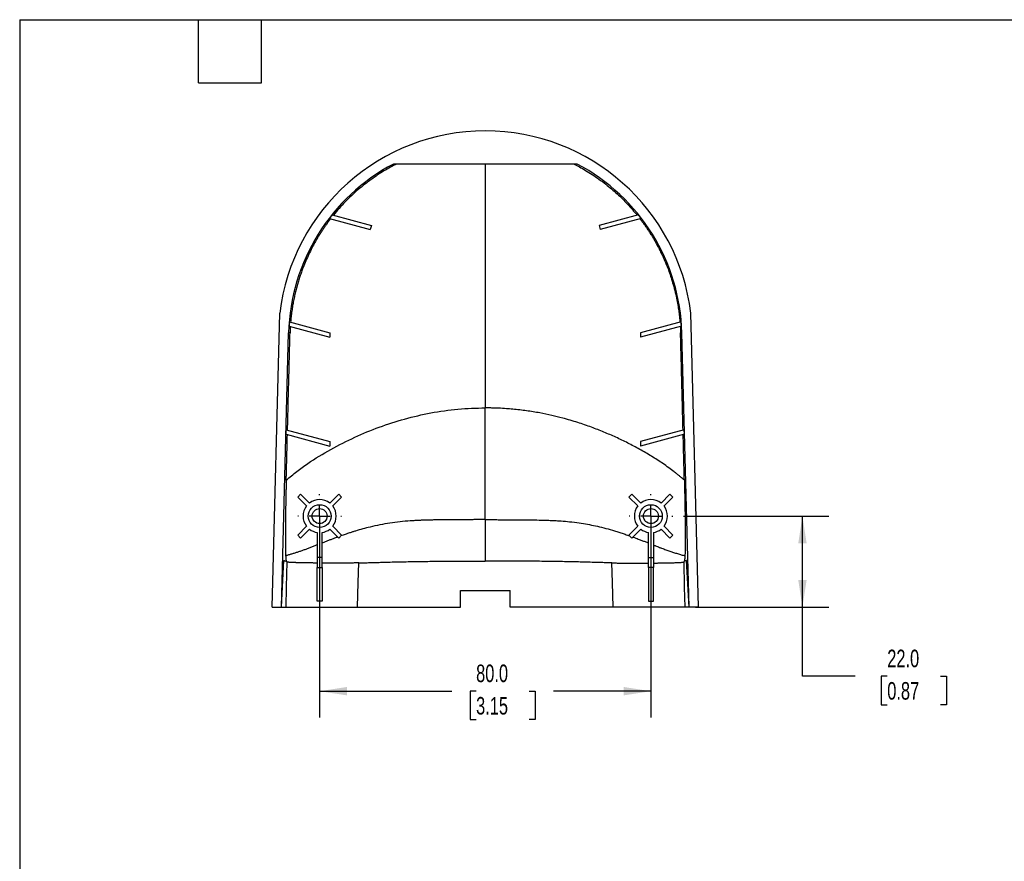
# Model space of a CAD drawing. Header units: millimetres. Extents: x 13 to 546, y 13 to 419.
# Tile 2 of 3: x 13 to 250, y 216 to 419. Entities that reach past the tile are written whole.
import ezdxf

# ---------------------------------------------------------------- set-up
doc = ezdxf.new("R2010")
doc.units = ezdxf.units.MM
doc.header["$LTSCALE"] = 2
doc.linetypes.add('SLD-Center', pattern=[19.05, 15.24, -1.27, 1.27, -1.27])
doc.linetypes.add('SLD-Solid', pattern=[0])
doc.layers.add('CENTER', color=40, linetype='SLD-Center')
doc.layers.add('DIMENSIONS', color=140, linetype='SLD-Solid', lineweight=25)
doc.layers.add('TEXT', color=140, linetype='SLD-Solid', lineweight=25)
doc.styles.add('SLDTEXTSTYLE0', font='TXT', dxfattribs={"width": 0.7})
doc.dimstyles.new('SLDDIMSTYLE0', dxfattribs={"dimtxt": 4.316016, "dimasz": 6.604, "dimexe": 0, "dimexo": 0.0625, "dimgap": 1.079004, "dimtad": 0, "dimtih": 1, "dimtoh": 1, "dimrnd": 1e-09, "dimzin": 4, "dimdsep": 46, "dimtxsty": 'SLDTEXTSTYLE0', "dimsah": 1, "dimcen": 0.09, "dimadec": 0, "dimazin": 1, "dimtfac": 1, "dimtofl": 0, "dimtmove": 0, "dimatfit": 3, "dimfxl": 0, "dimfrac": 2, "dimtolj": 1, "dimtzin": 12, "dimarcsym": 0})

# ---------------------------------------------------------------- blocks, each defined once
blk = doc.blocks.new('_D_3')
at = {"layer": 'DIMENSIONS'}
for p, q in [((85.13, 296.71), (85.13, 250.62)), ((165.13, 296.71), (165.13, 250.62)), ((85.13, 256.97), (117.06, 256.97)), ((122.91, 256.97), (121.46, 256.97)), ((121.46, 256.97), (121.46, 250.11)), ((135.73, 256.97), (137.18, 256.97)), ((137.18, 256.97), (137.18, 250.11)), ((165.13, 256.97), (141.58, 256.97)), ((121.46, 250.11), (122.91, 250.11)), ((137.18, 250.11), (135.73, 250.11))]:
    blk.add_line(p, q, dxfattribs=at)
for points in [[(85.13, 256.97), (91.73, 255.96), (91.73, 257.99)], [(165.13, 256.97), (158.53, 257.99), (158.53, 255.96)]]:
    blk.add_solid(points, dxfattribs=at)
at = {"layer": 'DIMENSIONS', "char_height": 4.233, "attachment_point": 1, "style": 'SLDTEXTSTYLE0'}
for s, insert in [('80.0', (122.91, 263.4)), ('3.15', (122.91, 255.57))]:
    blk.add_mtext(s, dxfattribs=dict(at, insert=insert))
blk = doc.blocks.new('_D_4')
at = {"layer": 'DIMENSIONS'}
for p, q in [((172.96, 299.25), (208.06, 299.25)), ((201.71, 277.25), (201.71, 299.25)), ((175.85, 277.25), (208.06, 277.25)), ((201.71, 260.57), (201.71, 277.25)), ((214.41, 260.57), (201.71, 260.57)), ((222.19, 260.57), (220.74, 260.57)), ((220.74, 260.57), (220.74, 253.71)), ((235.02, 260.57), (236.47, 260.57)), ((236.47, 260.57), (236.47, 253.71)), ((220.74, 253.71), (222.19, 253.71)), ((236.47, 253.71), (235.02, 253.71))]:
    blk.add_line(p, q, dxfattribs=at)
for points in [[(201.71, 299.25), (200.7, 292.64), (202.73, 292.64)], [(201.71, 277.25), (202.73, 283.85), (200.7, 283.85)]]:
    blk.add_solid(points, dxfattribs=at)
at = {"layer": 'DIMENSIONS', "char_height": 4.233, "attachment_point": 1, "style": 'SLDTEXTSTYLE0'}
for s, insert in [('22.0', (222.19, 267)), ('0.87', (222.19, 259.17))]:
    blk.add_mtext(s, dxfattribs=dict(at, insert=insert))
blk = doc.blocks.new('SW_CENTERMARKSYMBOL_0')
at = {"layer": 'CENTER', "color": 0}
for p, q in [((0, 5.08), (0, 5.29)), ((0, 0), (0, 2.54)), ((-5.08, 0), (-5.29, 0)), ((0, 0), (-2.54, 0)), ((0, 0), (0, -2.54)), ((0, 0), (2.54, 0)), ((5.08, 0), (5.29, 0)), ((0, -5.08), (0, -5.29))]:
    blk.add_line(p, q, dxfattribs=at)
blk = doc.blocks.new('SW_CENTERMARKSYMBOL_1')
at = {"layer": 'CENTER', "color": 0}
for p, q in [((0, 5.08), (0, 5.29)), ((0, 0), (0, 2.54)), ((-5.08, 0), (-5.29, 0)), ((0, 0), (-2.54, 0)), ((0, 0), (0, -2.54)), ((0, 0), (2.54, 0)), ((5.08, 0), (5.29, 0)), ((0, -5.08), (0, -5.29))]:
    blk.add_line(p, q, dxfattribs=at)

msp = doc.modelspace()

# ---------------------------------------------------------------- linework, layer by layer
for p, q in [((147.314, 384.246), (102.944, 384.246)), ((87.478, 371.117), (97.37, 368.467)), ((88.149, 371.973), (97.629, 369.433)), ((162.109, 371.973), (152.629, 369.433)), ((162.781, 371.117), (152.888, 368.467)), ((97.629, 369.433), (97.37, 368.467)), ((152.629, 369.433), (152.888, 368.467)), ((73.629, 277.246), (75.489, 348.231)), ((176.629, 277.246), (174.77, 348.231)), ((77.769, 345.109), (87.629, 342.467)), ((77.841, 346.125), (87.629, 343.502)), ((172.417, 346.125), (162.629, 343.502)), ((172.489, 345.109), (162.629, 342.467)), ((75.912, 277.246), (77.646, 343.489)), ((77.982, 343.481), (77.646, 343.489)), ((87.629, 343.502), (87.629, 342.467)), ((162.629, 343.502), (162.629, 342.467)), ((172.276, 343.481), (172.612, 343.489)), ((174.347, 277.246), (172.612, 343.489)), ((77.057, 318.997), (77.085, 320.062)), ((77.057, 318.997), (87.629, 316.165)), ((77.085, 320.062), (87.629, 317.236)), ((173.173, 320.062), (162.629, 317.236)), ((173.201, 318.997), (162.629, 316.165)), ((173.201, 318.997), (173.173, 320.062)), ((87.629, 317.236), (87.629, 316.165)), ((162.629, 317.236), (162.629, 316.165)), ((79.826, 303.842), (80.533, 304.549)), ((80.533, 304.549), (82.676, 302.406)), ((87.582, 302.406), (89.725, 304.549)), ((89.725, 304.549), (90.432, 303.842)), ((160.533, 304.549), (159.826, 303.842)), ((162.676, 302.406), (160.533, 304.549)), ((169.725, 304.549), (167.582, 302.406)), ((170.432, 303.842), (169.725, 304.549)), ((81.969, 301.699), (79.826, 303.842)), ((90.432, 303.842), (88.289, 301.699)), ((159.826, 303.842), (161.969, 301.699)), ((168.289, 301.699), (170.432, 303.842)), ((79.826, 294.65), (81.969, 296.793)), ((82.676, 296.086), (80.533, 293.943)), ((84.529, 295.291), (84.529, 289.246)), ((85.729, 289.246), (85.729, 295.291)), ((89.725, 293.943), (87.582, 296.086)), ((88.289, 296.793), (90.432, 294.65)), ((161.969, 296.793), (159.826, 294.65)), ((160.533, 293.943), (162.676, 296.086)), ((164.529, 289.246), (164.529, 295.291)), ((165.729, 295.291), (165.729, 289.246)), ((167.582, 296.086), (169.725, 293.943)), ((170.432, 294.65), (168.289, 296.793)), ((80.533, 293.943), (79.826, 294.65)), ((90.432, 294.65), (89.725, 293.943)), ((159.826, 294.65), (160.533, 293.943)), ((169.725, 293.943), (170.432, 294.65)), ((75.912, 277.246), (76.502, 288.525)), ((85.729, 289.246), (84.529, 289.246)), ((84.529, 289.246), (84.529, 286.818)), ((85.729, 286.818), (85.729, 289.246)), ((164.529, 289.246), (165.729, 289.246)), ((164.529, 286.818), (164.529, 289.246)), ((165.729, 289.246), (165.729, 286.818)), ((174.347, 277.246), (173.756, 288.525)), ((84.529, 286.818), (85.729, 286.818)), ((84.529, 278.746), (84.529, 286.818)), ((85.729, 286.818), (85.729, 278.746)), ((165.729, 286.818), (164.529, 286.818)), ((164.529, 286.818), (164.529, 278.746)), ((165.729, 278.746), (165.729, 286.818)), ((119.129, 281.246), (131.129, 281.246)), ((119.129, 277.246), (119.129, 281.246)), ((131.129, 277.246), (131.129, 281.246)), ((85.729, 278.746), (84.529, 278.746)), ((164.529, 278.746), (165.729, 278.746)), ((73.629, 277.246), (75.912, 277.246)), ((75.912, 277.246), (76.943, 277.246)), ((94.276, 277.246), (119.129, 277.246)), ((155.982, 277.246), (131.129, 277.246)), ((174.347, 277.246), (173.315, 277.246)), ((176.629, 277.246), (174.347, 277.246))]:
    msp.add_line(p, q)
at = {"flags": 128}
for points in [[(77.223, 288.185), (77.067, 282.059), (76.943, 277.246)], [(94.276, 277.246), (94.444, 283.24), (94.576, 287.95)], [(155.982, 277.246), (155.814, 283.24), (155.682, 287.95)], [(173.035, 288.185), (173.192, 282.059), (173.315, 277.246)]]:
    msp.add_lwpolyline(points, dxfattribs=at)
for centre, radius in [((85.129, 299.246), 2.75), ((165.129, 299.246), 2.75), ((85.129, 299.246), 1.81), ((165.129, 299.246), 1.81)]:
    msp.add_circle(centre, radius)
for centre, radius, start, end in [((125.129, 342.246), 50, 6.87418, 173.12582), ((125.129, 342.246), 47.499, 117.84352, 178.5), ((125.129, 342.246), 47.499, 1.5, 62.15648), ((125.129, 342.246), 47.447, 141.20564, 142.51888), ((125.129, 342.246), 47.447, 37.48112, 38.79436), ((125.129, 342.246), 47.447, 175.31109, 176.54099), ((125.129, 342.246), 47.447, 3.45901, 4.68891), ((85.129, 299.246), 4, 52.18076, 127.81924), ((165.129, 299.246), 4, 52.18076, 127.81924), ((85.129, 299.246), 4, 142.18076, 217.81924), ((85.129, 299.246), 4, 322.18076, 37.81924), ((165.129, 299.246), 4, 142.18076, 217.81924), ((165.129, 299.246), 4, 322.18076, 37.81924), ((85.129, 299.246), 4, 232.18076, 261.37307), ((85.129, 299.246), 4, 278.62693, 307.81924), ((165.129, 299.246), 4, 232.18076, 261.37307), ((165.129, 299.246), 4, 278.62693, 307.81924)]:
    msp.add_arc(centre, radius, start, end)
for points, knots in [([(103.737, 384.246), (103.224, 383.991), (101.64, 383.202), (99.05, 381.591), (96.459, 379.738), (94.374, 378.023), (92.786, 376.596), (91.267, 375.097), (89.812, 373.535), (88.903, 372.44), (88.449, 371.893)], [0, 0, 0, 0, 0.0868607, 0.2678812, 0.4612756, 0.5690209, 0.676766, 0.7845109, 0.8922556, 1, 1, 1, 1]), ([(125.129, 384.246), (125.129, 382.57), (125.129, 377.439), (125.129, 368.758), (125.129, 360.21), (125.129, 353.579), (125.129, 348.939), (125.129, 344.228), (125.129, 339.46), (125.129, 334.683), (125.129, 329.961), (125.129, 326.894), (125.129, 325.362)], [0, 0, 0, 0, 0.0852935, 0.2611496, 0.4402403, 0.5180407, 0.5962685, 0.6745751, 0.7556419, 0.8371394, 0.9186545, 1, 1, 1, 1]), ([(146.58, 384.246), (147.006, 384.025), (147.945, 383.538), (149.396, 382.7), (150.967, 381.718), (152.594, 380.606), (154.627, 379.084), (156.967, 377.098), (159.514, 374.61), (161.044, 372.798), (161.81, 371.893)], [0, 0, 0, 0, 0.0728776, 0.1606491, 0.2544135, 0.3541708, 0.4599206, 0.6399476, 0.8199741, 1, 1, 1, 1]), ([(87.774, 371.038), (87.634, 370.855), (87.351, 370.484), (86.931, 369.912), (86.51, 369.321), (86.088, 368.709), (85.666, 368.077), (85.246, 367.423), (84.828, 366.748), (84.412, 366.052), (83.88, 365.123), (83.238, 363.934), (82.504, 362.456), (81.792, 360.882), (81.206, 359.445), (80.732, 358.172), (80.358, 357.089), (80.004, 355.976), (79.672, 354.834), (79.363, 353.662), (79.08, 352.461), (78.825, 351.232), (78.598, 349.975), (78.403, 348.691), (78.239, 347.38), (78.16, 346.496), (78.12, 346.05)], [0, 0, 0, 0, 0.0254696, 0.0515692, 0.0782982, 0.1056557, 0.1336408, 0.1622524, 0.1914895, 0.2213511, 0.251836, 0.3097514, 0.3705097, 0.4340996, 0.5005085, 0.5418906, 0.5840757, 0.6270648, 0.6708614, 0.7154654, 0.760876, 0.8070919, 0.8541126, 0.9019378, 0.9505672, 1, 1, 1, 1]), ([(162.484, 371.038), (162.629, 370.848), (162.917, 370.47), (163.336, 369.9), (163.742, 369.331), (164.133, 368.764), (164.511, 368.199), (164.876, 367.637), (165.227, 367.078), (165.566, 366.522), (165.893, 365.97), (166.207, 365.421), (166.509, 364.877), (166.8, 364.337), (167.079, 363.802), (167.347, 363.271), (167.605, 362.746), (167.852, 362.226), (168.088, 361.712), (168.315, 361.204), (168.532, 360.702), (168.739, 360.206), (168.938, 359.717), (169.232, 358.966), (169.634, 357.878), (170.138, 356.37), (170.649, 354.636), (171.102, 352.83), (171.465, 351.09), (171.729, 349.56), (171.918, 348.218), (172.05, 347.07), (172.111, 346.368), (172.138, 346.05)], [0, 0, 0, 0, 0.0264105, 0.0524725, 0.078186, 0.1035509, 0.1285672, 0.1532351, 0.1775544, 0.2015251, 0.2251473, 0.248421, 0.2713461, 0.2939227, 0.3161508, 0.3380303, 0.3595613, 0.3807438, 0.4015777, 0.4220631, 0.4422, 0.4619883, 0.4814281, 0.5005194, 0.5510234, 0.6095516, 0.6761038, 0.7506797, 0.8151596, 0.8723318, 0.9221961, 0.9647523, 1, 1, 1, 1]), ([(78.049, 345.034), (78.034, 344.775), (78.006, 344.258), (77.99, 343.74), (77.982, 343.481)], [0, 0, 0, 0, 0.499866, 1, 1, 1, 1]), ([(172.209, 345.034), (172.222, 344.802), (172.244, 344.398), (172.264, 343.88), (172.273, 343.594), (172.276, 343.481)], [0, 0, 0, 0, 0.447916, 0.7812497, 1, 1, 1, 1]), ([(77.373, 319.985), (77.4, 321.034), (77.452, 323.087), (77.53, 326.094), (77.604, 328.96), (77.678, 331.807), (77.761, 335.004), (77.863, 338.92), (77.94, 341.853), (77.982, 343.481)], [0, 0, 0, 0, 0.1340428, 0.2620551, 0.384038, 0.4999929, 0.6255103, 0.7921793, 1, 1, 1, 1]), ([(172.886, 319.985), (172.857, 321.1), (172.808, 323.057), (172.731, 325.991), (172.659, 328.792), (172.594, 331.237), (172.526, 334.013), (172.421, 337.929), (172.331, 341.358), (172.276, 343.481)], [0, 0, 0, 0, 0.1423613, 0.2499976, 0.3745788, 0.4999932, 0.5622155, 0.7289306, 1, 1, 1, 1]), ([(77.061, 307.917), (77.473, 308.28), (77.893, 308.633), (78.739, 309.328), (79.167, 309.669), (80.467, 310.673), (81.354, 311.315), (84.063, 313.168), (85.929, 314.306), (89.721, 316.415), (91.648, 317.384), (95.548, 319.167), (97.524, 319.981), (101.541, 321.454), (103.581, 322.114), (107.739, 323.266), (109.855, 323.759), (114.152, 324.554), (116.332, 324.858), (120.723, 325.261), (122.929, 325.362), (125.129, 325.362)], [0, 0, 0, 0, 0.03125, 0.03125, 0.0625, 0.0625, 0.125, 0.125, 0.25, 0.25, 0.375, 0.375, 0.5, 0.5, 0.625, 0.625, 0.75, 0.75, 0.875, 0.875, 1, 1, 1, 1]), ([(125.129, 298.398), (125.129, 298.724), (125.129, 299.056), (125.129, 299.394), (125.129, 300.779), (125.129, 302.262), (125.129, 303.834), (125.129, 305.405), (125.129, 307.065), (125.129, 308.799), (125.129, 310.532), (125.129, 312.34), (125.129, 314.205), (125.129, 316.07), (125.129, 317.992), (125.129, 319.953), (125.129, 321.729), (125.129, 323.537), (125.129, 325.362)], [0.07000532, 0.07000532, 0.07000532, 0.07000532, 0.0926197, 0.0926197, 0.0926197, 0.1852394, 0.1852394, 0.1852394, 0.27785911, 0.27785911, 0.27785911, 0.37047881, 0.37047881, 0.37047881, 0.46309851, 0.46309851, 0.46309851, 0.54695953, 0.54695953, 0.54695953, 0.54695953]), ([(173.197, 307.917), (173.043, 308.052), (172.73, 308.324), (172.249, 308.73), (171.75, 309.141), (171.233, 309.557), (170.464, 310.16), (169.394, 310.963), (168.044, 311.915), (166.654, 312.839), (165.274, 313.709), (163.865, 314.553), (161.967, 315.635), (159.577, 316.899), (156.698, 318.28), (153.775, 319.555), (150.707, 320.749), (147.386, 321.893), (144.173, 322.832), (141.109, 323.588), (138.208, 324.187), (135.067, 324.701), (132.385, 325.01), (130.127, 325.198), (128.532, 325.289), (127.07, 325.339), (125.996, 325.359), (125.384, 325.361), (125.129, 325.362)], [0, 0, 0, 0, 0.011848, 0.0240211, 0.0365201, 0.0493473, 0.0625024, 0.0932598, 0.1270245, 0.1585946, 0.1905188, 0.2222104, 0.2545259, 0.3183256, 0.3805735, 0.4415567, 0.5043876, 0.5716558, 0.6439169, 0.6956724, 0.751023, 0.8116971, 0.8755041, 0.903241, 0.9394771, 0.9655231, 0.9856608, 1, 1, 1, 1]), ([(77.061, 307.917), (77.065, 308.068), (77.072, 308.372), (77.084, 308.83), (77.098, 309.367), (77.114, 309.98), (77.135, 310.789), (77.165, 311.935), (77.21, 313.676), (77.272, 316.077), (77.319, 317.911), (77.345, 318.92)], [0, 0, 0, 0, 0.0411498, 0.0828085, 0.1249858, 0.1875055, 0.2500253, 0.3454095, 0.5000455, 0.7247145, 1, 1, 1, 1]), ([(173.197, 307.917), (173.196, 307.976), (173.192, 308.188), (173.179, 308.646), (173.169, 309.098), (173.158, 309.433), (173.158, 309.564), (173.151, 309.704), (173.147, 309.878), (173.141, 310.107), (173.134, 310.373), (173.116, 311.046), (173.089, 312.061), (173.046, 313.741), (172.988, 316.016), (172.94, 317.85), (172.913, 318.92)], [0, 0, 0, 0, 0.01604018, 0.05778678, 0.12498581, 0.13927429, 0.14911601, 0.16071064, 0.17744767, 0.1964378, 0.22323728, 0.25002682, 0.37972968, 0.5000461, 0.70814831, 1, 1, 1, 1]), ([(77.061, 307.917), (77.057, 307.752), (77.049, 307.424), (77.037, 306.938), (77.026, 306.462), (77.015, 305.995), (76.994, 305.082), (76.967, 303.756), (76.924, 301.635), (76.884, 299.225), (76.857, 296.627), (76.846, 294.312), (76.852, 292.812), (76.862, 291.917), (76.869, 291.461), (76.877, 291.036), (76.887, 290.643), (76.898, 290.283), (76.91, 289.952), (76.92, 289.76), (76.924, 289.663)], [0, 0, 0, 0, 0.0207786, 0.0411677, 0.061176, 0.0808124, 0.100086, 0.1766481, 0.2495629, 0.3748506, 0.4992702, 0.6242675, 0.748899, 0.7843061, 0.8198303, 0.855493, 0.8913143, 0.9273144, 0.9635288, 1, 1, 1, 1]), ([(173.197, 307.917), (173.202, 307.743), (173.21, 307.397), (173.223, 306.881), (173.235, 306.371), (173.246, 305.867), (173.258, 305.368), (173.268, 304.876), (173.279, 304.389), (173.289, 303.909), (173.299, 303.434), (173.308, 302.966), (173.317, 302.503), (173.34, 301.231), (173.373, 299.217), (173.401, 296.623), (173.412, 294.312), (173.406, 292.814), (173.396, 291.919), (173.389, 291.465), (173.381, 291.041), (173.371, 290.649), (173.36, 290.287), (173.348, 289.955), (173.339, 289.761), (173.334, 289.663)], [0, 0, 0, 0, 0.02186306, 0.04350503, 0.06493366, 0.08615695, 0.10718314, 0.12802069, 0.14867829, 0.16916488, 0.1894896, 0.20966182, 0.22969114, 0.24958735, 0.37590017, 0.49928372, 0.62405887, 0.74890797, 0.78415432, 0.8194898, 0.85498693, 0.89071728, 0.92675098, 0.96315644, 1, 1, 1, 1]), ([(125.129, 298.398), (124.824, 298.398), (124.213, 298.396), (123.297, 298.392), (122.381, 298.387), (121.465, 298.38), (120.548, 298.374), (119.632, 298.368), (118.717, 298.362), (117.803, 298.357), (116.891, 298.351), (115.981, 298.345), (115.073, 298.338), (114.168, 298.329), (113.265, 298.317), (112.365, 298.302), (111.467, 298.282), (110.572, 298.258), (109.681, 298.227), (108.792, 298.19), (107.907, 298.144), (106.485, 298.054), (104.535, 297.887), (102.086, 297.574), (99.674, 297.153), (96.885, 296.533), (94.69, 295.924), (93.056, 295.414), (92.238, 295.148), (91.297, 294.832), (90.598, 294.585), (90.242, 294.459)], [0, 0, 0, 0, 0.02508001, 0.05015905, 0.07525494, 0.10037361, 0.12551002, 0.15065367, 0.17578786, 0.20090729, 0.22600675, 0.25108085, 0.27612457, 0.30113777, 0.32612276, 0.35108119, 0.37601417, 0.40092169, 0.42580223, 0.4506593, 0.47550299, 0.50034494, 0.57069477, 0.64122159, 0.7110632, 0.78144337, 0.88938068, 0.91128846, 0.9333242, 0.96599485, 1, 1, 1, 1]), ([(125.129, 298.398), (125.451, 298.397), (126.156, 298.395), (127.072, 298.39), (127.909, 298.386), (128.601, 298.381), (129.36, 298.378), (130.255, 298.374), (131.152, 298.367), (132.138, 298.357), (133.118, 298.355), (134.6, 298.349), (136.461, 298.33), (138.248, 298.296), (139.698, 298.259), (140.648, 298.226), (141.529, 298.186), (142.405, 298.141), (143.728, 298.056), (145.582, 297.898), (147.714, 297.637), (149.788, 297.297), (151.769, 296.897), (153.774, 296.416), (155.484, 295.943), (156.866, 295.521), (157.886, 295.193), (158.939, 294.84), (159.644, 294.591), (160.017, 294.459)], [0, 0, 0, 0, 0.0264347, 0.0579377, 0.0752525, 0.0951964, 0.1148942, 0.1376799, 0.1688177, 0.1888244, 0.2189164, 0.2497022, 0.311282, 0.3730677, 0.3982738, 0.4324142, 0.4525472, 0.4722309, 0.5061902, 0.5641807, 0.629844, 0.6893418, 0.7446868, 0.8048622, 0.8691092, 0.9007231, 0.9328117, 0.9644062, 1, 1, 1, 1]), ([(125.129, 298.398), (125.129, 297.225), (125.129, 296.165), (125.129, 294.225), (125.129, 293.346), (125.129, 292.543)], [0, 0, 0, 0, 0.5, 0.5, 1, 1, 1, 1]), ([(89.483, 294.185), (89.234, 294.093), (88.733, 293.909), (87.984, 293.627), (87.233, 293.34), (86.48, 293.049), (85.98, 292.852), (85.729, 292.754)], [0, 0, 0, 0, 0.1963436, 0.394539, 0.59457, 0.7964175, 1, 1, 1, 1]), ([(125.129, 292.543), (125.129, 292.416), (125.129, 292.167), (125.129, 291.811), (125.129, 291.477), (125.129, 291.164), (125.129, 290.871), (125.129, 290.597), (125.129, 290.341), (125.129, 290.102), (125.129, 289.879), (125.129, 289.671), (125.129, 289.479), (125.129, 289.3), (125.129, 289.134), (125.129, 288.981), (125.129, 288.841), (125.129, 288.711), (125.129, 288.593), (125.129, 288.485), (125.129, 288.417), (125.129, 288.384)], [0, 0, 0, 0, 0.077138, 0.1512938, 0.2225351, 0.2909227, 0.3565083, 0.4193377, 0.4794531, 0.5368926, 0.5916914, 0.6438811, 0.69349, 0.7405428, 0.7850619, 0.8270679, 0.8665796, 0.903614, 0.9381865, 0.970311, 1, 1, 1, 1]), ([(160.775, 294.185), (161.009, 294.1), (161.439, 293.942), (162.024, 293.723), (162.496, 293.544), (163.044, 293.333), (163.711, 293.075), (164.254, 292.862), (164.529, 292.754)], [0, 0, 0, 0, 0.1843186, 0.3390071, 0.4641631, 0.5598736, 0.7769651, 1, 1, 1, 1]), ([(84.529, 292.277), (84.262, 292.17), (83.728, 291.957), (82.935, 291.647), (82.152, 291.351), (81.378, 291.069), (80.613, 290.799), (79.855, 290.541), (79.108, 290.298), (78.373, 290.071), (77.645, 289.855), (77.165, 289.727), (76.924, 289.663)], [0, 0, 0, 0, 0.1027293, 0.2053704, 0.3066969, 0.4064351, 0.5071558, 0.6070817, 0.7061234, 0.8042108, 0.9019913, 1, 1, 1, 1]), ([(165.729, 292.277), (165.816, 292.242), (165.987, 292.173), (166.309, 292.047), (166.71, 291.887), (167.097, 291.734), (167.433, 291.605), (167.778, 291.476), (168.221, 291.309), (168.721, 291.127), (169.201, 290.955), (169.829, 290.736), (170.598, 290.476), (171.377, 290.227), (171.996, 290.038), (172.46, 289.903), (172.903, 289.778), (173.192, 289.701), (173.334, 289.663)], [0, 0, 0, 0, 0.0334754, 0.0654899, 0.1246735, 0.1876491, 0.214849, 0.2544468, 0.3219052, 0.3869793, 0.449621, 0.509791, 0.6341191, 0.7540314, 0.8202454, 0.8827165, 0.9425377, 1, 1, 1, 1]), ([(76.502, 288.525), (76.506, 288.524), (76.509, 288.523), (76.513, 288.522), (76.527, 288.519), (76.54, 288.515), (76.554, 288.512), (76.568, 288.508), (76.582, 288.505), (76.596, 288.501), (76.609, 288.498), (76.623, 288.494), (76.637, 288.491), (76.651, 288.487), (76.665, 288.484), (76.678, 288.48), (76.692, 288.476), (76.706, 288.473), (76.72, 288.469), (76.727, 288.467), (76.734, 288.466), (76.74, 288.464), (76.754, 288.46), (76.768, 288.457), (76.782, 288.453), (76.796, 288.449), (76.809, 288.446), (76.823, 288.442), (76.837, 288.439), (76.851, 288.435), (76.865, 288.431), (76.878, 288.427), (76.892, 288.424), (76.906, 288.42), (76.913, 288.418), (76.92, 288.416), (76.927, 288.414), (76.94, 288.41), (76.954, 288.406), (76.968, 288.403), (76.982, 288.399), (76.996, 288.395), (77.009, 288.391), (77.023, 288.387), (77.037, 288.383), (77.051, 288.379), (77.065, 288.375), (77.079, 288.371), (77.092, 288.367)], [0, 0, 0, 0, 0.000398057, 0.000398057, 0.000398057, 0.001990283, 0.001990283, 0.001990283, 0.003582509, 0.003582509, 0.003582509, 0.005174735, 0.005174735, 0.005174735, 0.006766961, 0.006766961, 0.006766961, 0.008359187, 0.008359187, 0.008359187, 0.0091553, 0.0091553, 0.0091553, 0.010747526, 0.010747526, 0.010747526, 0.012339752, 0.012339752, 0.012339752, 0.013931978, 0.013931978, 0.013931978, 0.015524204, 0.015524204, 0.015524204, 0.016320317, 0.016320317, 0.016320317, 0.017912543, 0.017912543, 0.017912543, 0.019504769, 0.019504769, 0.019504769, 0.021100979, 0.021100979, 0.021100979, 0.02269719, 0.02269719, 0.02269719, 0.02269719]), ([(76.924, 289.663), (76.927, 289.613), (76.932, 289.517), (76.94, 289.391), (76.947, 289.284), (76.953, 289.195), (76.963, 289.068), (76.979, 288.904), (77.001, 288.705), (77.025, 288.567), (77.047, 288.471), (77.068, 288.412), (77.084, 288.382), (77.093, 288.367)], [0, 0, 0, 0, 0.0609126, 0.1162302, 0.1660829, 0.2104648, 0.249392, 0.3669497, 0.500598, 0.6694158, 0.7505607, 0.8752777, 1, 1, 1, 1]), ([(77.093, 288.367), (77.098, 288.357), (77.111, 288.335), (77.133, 288.303), (77.157, 288.27), (77.188, 288.231), (77.21, 288.203), (77.223, 288.185)], [0, 0, 0, 0, 0.13236823, 0.29893434, 0.49984006, 0.68878021, 1, 1, 1, 1]), ([(84.529, 287.912), (84.412, 287.913), (84.178, 287.916), (83.835, 287.92), (83.495, 287.924), (83.161, 287.928), (82.833, 287.933), (82.51, 287.938), (82.194, 287.943), (81.885, 287.948), (81.583, 287.953), (81.288, 287.959), (81.001, 287.964), (80.723, 287.97), (80.454, 287.976), (80.193, 287.982), (79.942, 287.988), (79.7, 287.995), (79.468, 288.001), (79.154, 288.011), (78.783, 288.024), (78.388, 288.041), (78.056, 288.058), (77.787, 288.077), (77.578, 288.097), (77.424, 288.117), (77.318, 288.139), (77.251, 288.161), (77.232, 288.177), (77.223, 288.185)], [0, 0, 0, 0, 0.0264777, 0.0531431, 0.0799901, 0.1070125, 0.1342036, 0.1615564, 0.1890639, 0.2167186, 0.2445129, 0.2724389, 0.3004885, 0.3286534, 0.3569251, 0.385295, 0.4137541, 0.4422935, 0.4709041, 0.4995766, 0.5643162, 0.6276153, 0.6894174, 0.7496772, 0.8068988, 0.8604653, 0.9104488, 0.956931, 1, 1, 1, 1]), ([(94.576, 287.95), (94.427, 287.946), (94.124, 287.939), (93.669, 287.93), (93.205, 287.922), (92.735, 287.915), (92.259, 287.908), (91.776, 287.903), (91.287, 287.899), (90.794, 287.895), (90.296, 287.892), (89.793, 287.89), (89.288, 287.889), (88.78, 287.889), (88.27, 287.889), (87.759, 287.891), (87.248, 287.892), (86.739, 287.895), (86.23, 287.898), (85.897, 287.9), (85.729, 287.901)], [0, 0, 0, 0, 0.0470994, 0.0951817, 0.1442536, 0.1943214, 0.2453897, 0.2974624, 0.3505419, 0.4046292, 0.459724, 0.5158242, 0.5729263, 0.631025, 0.6901129, 0.750181, 0.8112181, 0.873211, 0.9361441, 1, 1, 1, 1]), ([(94.576, 287.95), (95.031, 287.961), (95.927, 287.983), (97.255, 288.018), (98.545, 288.054), (99.797, 288.09), (101.01, 288.124), (103.077, 288.181), (106.011, 288.25), (109.816, 288.309), (113.636, 288.347), (117.034, 288.368), (120.022, 288.378), (122.574, 288.384), (124.277, 288.384), (125.129, 288.384)], [0, 0, 0, 0, 0.0449768, 0.0887071, 0.1311772, 0.1723601, 0.2122279, 0.2507958, 0.375986, 0.5008063, 0.6242658, 0.7504125, 0.8334346, 0.916641, 1, 1, 1, 1]), ([(155.682, 287.95), (155.271, 287.96), (154.436, 287.98), (153.166, 288.014), (151.673, 288.055), (149.968, 288.103), (148.122, 288.156), (146.214, 288.205), (144.309, 288.244), (142.34, 288.279), (140.333, 288.308), (138.18, 288.332), (135.838, 288.352), (133.358, 288.367), (130.738, 288.378), (127.98, 288.384), (126.095, 288.384), (125.129, 288.384)], [0, 0, 0, 0, 0.040712, 0.0825497, 0.125513, 0.1881537, 0.2507941, 0.3073978, 0.3758764, 0.4380783, 0.5008068, 0.5727779, 0.6492396, 0.7301922, 0.8156363, 0.9055721, 1, 1, 1, 1]), ([(155.682, 287.95), (155.828, 287.946), (156.119, 287.94), (156.552, 287.931), (156.983, 287.923), (157.41, 287.916), (157.834, 287.911), (158.255, 287.905), (158.673, 287.901), (159.088, 287.898), (159.5, 287.895), (159.908, 287.892), (160.43, 287.89), (161.059, 287.889), (161.788, 287.889), (162.499, 287.89), (163.194, 287.893), (163.872, 287.897), (164.31, 287.9), (164.529, 287.901)], [0, 0, 0, 0, 0.0458933, 0.0916196, 0.1372021, 0.1826634, 0.2280253, 0.2733093, 0.3185364, 0.3637277, 0.4089032, 0.4540811, 0.4992782, 0.5833854, 0.6670733, 0.7504536, 0.8336483, 0.9167872, 1, 1, 1, 1]), ([(165.729, 287.912), (165.84, 287.913), (166.062, 287.916), (166.386, 287.919), (166.704, 287.923), (167.015, 287.927), (167.319, 287.931), (167.616, 287.936), (167.907, 287.94), (168.191, 287.945), (168.468, 287.949), (169.095, 287.961), (170.003, 287.979), (171.044, 288.008), (171.883, 288.039), (172.4, 288.07), (172.703, 288.099), (172.854, 288.121), (172.95, 288.142), (173.009, 288.162), (173.026, 288.178), (173.035, 288.185)], [0, 0, 0, 0, 0.0251708, 0.0502851, 0.0753532, 0.1003857, 0.1253936, 0.1503879, 0.17538, 0.2003814, 0.2254033, 0.2504561, 0.3749609, 0.4995678, 0.6243801, 0.7496307, 0.8116926, 0.8742078, 0.9160958, 0.957974, 1, 1, 1, 1]), ([(173.166, 288.367), (173.156, 288.351), (173.134, 288.315), (173.101, 288.27), (173.068, 288.228), (173.046, 288.2), (173.035, 288.185)], [0, 0, 0, 0, 0.2279703, 0.4998398, 0.7499203, 1, 1, 1, 1]), ([(173.334, 289.663), (173.332, 289.622), (173.328, 289.54), (173.321, 289.425), (173.314, 289.316), (173.306, 289.213), (173.295, 289.07), (173.28, 288.901), (173.259, 288.723), (173.237, 288.581), (173.214, 288.478), (173.19, 288.412), (173.174, 288.382), (173.166, 288.367)], [0, 0, 0, 0, 0.0495153, 0.099196, 0.1490582, 0.1991178, 0.2493907, 0.3727527, 0.5005952, 0.626284, 0.7505616, 0.8752782, 1, 1, 1, 1]), ([(173.756, 288.525), (173.752, 288.524), (173.749, 288.523), (173.745, 288.522), (173.732, 288.519), (173.718, 288.515), (173.704, 288.512), (173.69, 288.508), (173.676, 288.505), (173.663, 288.501), (173.649, 288.498), (173.635, 288.494), (173.621, 288.491), (173.607, 288.487), (173.594, 288.484), (173.58, 288.48), (173.566, 288.476), (173.552, 288.473), (173.538, 288.469), (173.532, 288.467), (173.525, 288.466), (173.518, 288.464), (173.504, 288.46), (173.49, 288.457), (173.476, 288.453), (173.463, 288.449), (173.449, 288.446), (173.435, 288.442), (173.421, 288.439), (173.407, 288.435), (173.394, 288.431), (173.38, 288.427), (173.366, 288.424), (173.352, 288.42), (173.345, 288.418), (173.338, 288.416), (173.332, 288.414), (173.318, 288.41), (173.304, 288.406), (173.29, 288.403), (173.276, 288.399), (173.263, 288.395), (173.249, 288.391), (173.235, 288.387), (173.221, 288.383), (173.207, 288.379), (173.193, 288.375), (173.18, 288.371), (173.166, 288.367)], [0, 0, 0, 0, 0.000398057, 0.000398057, 0.000398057, 0.001990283, 0.001990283, 0.001990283, 0.003582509, 0.003582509, 0.003582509, 0.005174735, 0.005174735, 0.005174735, 0.006766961, 0.006766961, 0.006766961, 0.008359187, 0.008359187, 0.008359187, 0.0091553, 0.0091553, 0.0091553, 0.010747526, 0.010747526, 0.010747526, 0.012339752, 0.012339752, 0.012339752, 0.013931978, 0.013931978, 0.013931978, 0.015524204, 0.015524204, 0.015524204, 0.016320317, 0.016320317, 0.016320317, 0.017912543, 0.017912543, 0.017912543, 0.019504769, 0.019504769, 0.019504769, 0.021100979, 0.021100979, 0.021100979, 0.02269719, 0.02269719, 0.02269719, 0.02269719]), ([(76.943, 277.246), (76.948, 277.246), (76.959, 277.246), (76.987, 277.246), (77.026, 277.246), (77.074, 277.246), (77.133, 277.246), (77.201, 277.246), (77.279, 277.246), (77.365, 277.246), (77.461, 277.246), (77.565, 277.246), (77.677, 277.246), (77.797, 277.246), (77.925, 277.246), (78.059, 277.246), (78.201, 277.246), (78.724, 277.246), (79.848, 277.246), (81.962, 277.246), (84.537, 277.246), (86.726, 277.246), (88.226, 277.246), (88.908, 277.246), (89.614, 277.246), (90.344, 277.246), (91.095, 277.246), (91.866, 277.246), (92.654, 277.246), (93.459, 277.246), (94.003, 277.246), (94.276, 277.246)], [0, 0, 0, 0, 0.0164412, 0.032808, 0.0490929, 0.0652884, 0.0813872, 0.0973822, 0.1132662, 0.1290325, 0.1446742, 0.1601848, 0.175558, 0.1907874, 0.2058673, 0.2207916, 0.235555, 0.250152, 0.3760435, 0.4999815, 0.6239126, 0.7498015, 0.7758711, 0.8024536, 0.8295174, 0.8570291, 0.8849529, 0.9132516, 0.9418862, 0.9708162, 1, 1, 1, 1]), ([(173.315, 277.246), (173.31, 277.246), (173.3, 277.246), (173.274, 277.246), (173.238, 277.246), (173.193, 277.246), (173.138, 277.246), (173.073, 277.246), (172.999, 277.246), (172.832, 277.246), (172.51, 277.246), (171.932, 277.246), (171.211, 277.246), (170.064, 277.246), (168.3, 277.246), (166.145, 277.246), (164.231, 277.246), (162.706, 277.246), (161.11, 277.246), (159.728, 277.246), (158.596, 277.246), (157.734, 277.246), (156.863, 277.246), (156.276, 277.246), (155.982, 277.246)], [0, 0, 0, 0, 0.0156502, 0.0312787, 0.0468929, 0.0625001, 0.0781077, 0.093723, 0.1093536, 0.1250066, 0.1875318, 0.2500738, 0.3125012, 0.3749462, 0.4999791, 0.6246503, 0.6872528, 0.7498761, 0.8122242, 0.8745939, 0.9059706, 0.9372907, 0.968614, 1, 1, 1, 1])]:
    msp.add_open_spline(points, degree=3, knots=knots)
at = {"layer": 'TEXT'}
for p, q in [((12.7, 419.1), (546.1, 419.1)), ((12.7, 419.1), (12.7, 12.7)), ((55.88, 403.86), (55.88, 419.1)), ((71.12, 403.86), (71.12, 419.1)), ((55.88, 403.86), (71.12, 403.86))]:
    msp.add_line(p, q, dxfattribs=at)

# ---------------------------------------------------------------- block references
at = {"layer": 'CENTER'}
for name, p in [('SW_CENTERMARKSYMBOL_0', (85.129, 299.246)), ('SW_CENTERMARKSYMBOL_1', (165.129, 299.246))]:
    msp.add_blockref(name, p, dxfattribs=at)

# ---------------------------------------------------------------- dimensions: what is measured, and where the dimension line sits
at = {"layer": 'DIMENSIONS'}
dim = msp.add_linear_dim(base=(165.129, 256.974), p1=(85.129, 299.246), p2=(165.129, 299.246), dimstyle='SLDDIMSTYLE0', dxfattribs=at)
dim.commit()
dim.dimension.update_dxf_attribs({"geometry": '_D_3', "text_midpoint": (129.321, 256.974), "dimtype": 160})
dim = msp.add_linear_dim(base=(201.712, 299.246), p1=(173.315, 277.246), p2=(170.419, 299.246), angle=90, dimstyle='SLDDIMSTYLE0', dxfattribs=at)
dim.commit()
dim.dimension.update_dxf_attribs({"geometry": '_D_4', "text_midpoint": (201.712, 260.574), "dimtype": 160})

doc.saveas('drawing.dxf')
